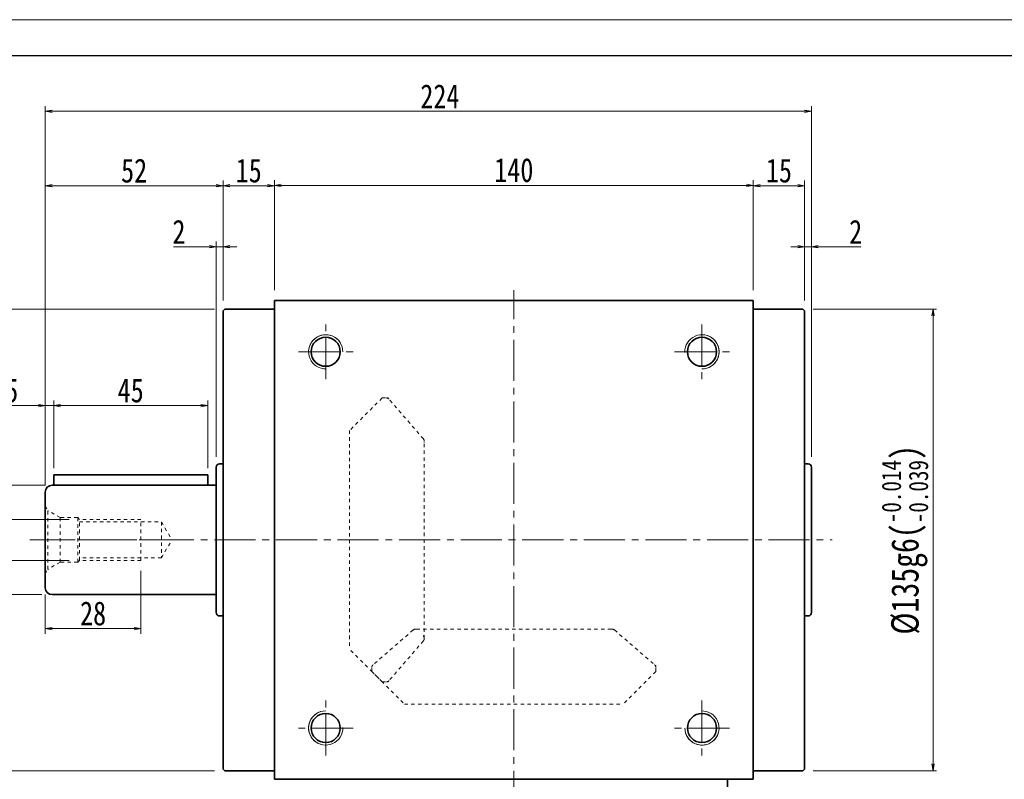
# Model space of a CAD drawing. Header units: millimetres. Extents: x -4 to 910, y 0 to 628.
# Tile 4 of 6: x 144 to 432, y 406 to 628. Entities that reach past the tile are written whole.
import ezdxf

# ---------------------------------------------------------------- set-up
doc = ezdxf.new("R2010")
doc.units = ezdxf.units.MM
doc.linetypes.add('点画线', pattern=[18, 12, -2, 2, -2])
doc.linetypes.add('虚线', pattern=[2, 1, -1])
for name, color, linetype, lineweight in [('TEXT', 4, 'Continuous', 18), ('中心线层', 1, '点画线', 18), ('图框_外框线', 7, 'Continuous', 18), ('尺寸线层', 3, 'Continuous', 18), ('粗实线层', 7, 'Continuous', 35)]:
    doc.layers.add(name, color=color, linetype=linetype, lineweight=lineweight)
doc.styles.add('宋体', font='SimSun.ttf', dxfattribs={"width": 0.8})
doc.dimstyles.new('A水平标注$0', dxfattribs={"dimtxt": 3.5, "dimasz": 2, "dimexe": 1.5, "dimexo": 3, "dimgap": 1.1, "dimtad": 1, "dimtoh": 1, "dimdec": 4, "dimdsep": 46, "dimtxsty": '宋体', "dimblk": 'OPEN', "dimcen": 3, "dimclrd": 3, "dimclre": 3, "dimclrt": 6, "dimadec": 0, "dimazin": 0, "dimtm": 1e-09, "dimtfac": 1, "dimtdec": 4, "dimtix": 1, "dimtmove": 0, "dimatfit": 3, "dimldrblk": 'OPEN', "dimfxl": 0, "dimlwd": 13, "dimlwe": 13, "dimarcsym": 0})
doc.dimstyles.new('D直径标注φ25', dxfattribs={"dimtxt": 3.5, "dimasz": 2, "dimexe": 1, "dimexo": 3, "dimtad": 1, "dimtoh": 1, "dimdec": 1, "dimdsep": 46, "dimtxsty": '宋体', "dimblk": 'OPEN', "dimcen": 3, "dimclrd": 3, "dimclre": 3, "dimclrt": 130, "dimadec": 0, "dimazin": 0, "dimtm": 1e-09, "dimtfac": 1, "dimtdec": 1, "dimtmove": 0, "dimatfit": 0, "dimldrblk": 'OPEN', "dimfxl": 0, "dimlwd": 13, "dimlwe": 13, "dimarcsym": 0})
doc.dimstyles.new('螺孔(M8-7H)', dxfattribs={"dimtxt": 3.5, "dimasz": 2, "dimexe": 1.25, "dimexo": 3, "dimtad": 1, "dimtoh": 1, "dimdec": 4, "dimdsep": 46, "dimtxsty": '宋体', "dimblk": 'OPEN', "dimcen": 3, "dimclrd": 3, "dimclre": 3, "dimclrt": 2, "dimadec": 0, "dimazin": 0, "dimtm": 1e-09, "dimtfac": 1, "dimtdec": 4, "dimtmove": 0, "dimatfit": 3, "dimldrblk": 'OPEN', "dimfxl": 0, "dimlwd": 9, "dimlwe": 9, "dimarcsym": 0})

# ---------------------------------------------------------------- blocks, each defined once
blk = doc.blocks.new('_Open')
at = {"color": 0, "linetype": 'ByBlock', "lineweight": -2}
for p, q in [((-1, 0.17), (0, 0)), ((-1, -0.17), (0, 0)), ((0, 0), (-1, 0))]:
    blk.add_line(p, q, dxfattribs=at)
blk = doc.blocks.new('*D9')
at = {"layer": 'Defpoints', "color": 0, "transparency": 16777216}
for p in [(358.95, 579.82), (218.95, 546.16), (358.95, 546.16)]:
    blk.add_point(p, dxfattribs=at)
at = {"layer": '尺寸线层', "color": 3, "lineweight": 13, "transparency": 16777216}
for p, q in [((218.95, 549.16), (218.95, 581.32)), ((220.95, 579.82), (356.95, 579.82)), ((358.95, 549.16), (358.95, 581.32))]:
    blk.add_line(p, q, dxfattribs=at)
at = {"layer": '尺寸线层', "color": 3, "lineweight": 13, "transparency": 16777216, "xscale": 2, "yscale": 2, "zscale": 2, "rotation": 180}
blk.add_blockref('_Open', (218.95, 579.82), dxfattribs=at)
at = {"layer": '尺寸线层', "color": 3, "lineweight": 13, "transparency": 16777216, "xscale": 2, "yscale": 2, "zscale": 2}
blk.add_blockref('_Open', (358.95, 579.82), dxfattribs=at)
at = {"layer": '尺寸线层', "color": 6, "transparency": 16777216, "insert": (288.95, 584.24), "char_height": 7, "attachment_point": 5, "style": '宋体', "bg_fill": 3, "box_fill_scale": 1.1, "bg_fill_color": 257, "bg_fill_transparency": 0}
blk.add_mtext('140', dxfattribs=at)
blk = doc.blocks.new('*D10')
at = {"layer": 'Defpoints', "color": 0, "transparency": 16777216}
for p in [(203.95, 579.71), (218.95, 546.16), (203.95, 543.16)]:
    blk.add_point(p, dxfattribs=at)
at = {"layer": '尺寸线层', "color": 3, "lineweight": 13, "transparency": 16777216}
for p, q in [((203.95, 546.16), (203.95, 581.21)), ((216.95, 579.71), (205.95, 579.71)), ((218.95, 549.16), (218.95, 581.21))]:
    blk.add_line(p, q, dxfattribs=at)
at = {"layer": '尺寸线层', "color": 3, "lineweight": 13, "transparency": 16777216, "xscale": 2, "yscale": 2, "zscale": 2, "rotation": 180}
blk.add_blockref('_Open', (203.95, 579.71), dxfattribs=at)
at = {"layer": '尺寸线层', "color": 3, "lineweight": 13, "transparency": 16777216, "xscale": 2, "yscale": 2, "zscale": 2}
blk.add_blockref('_Open', (218.95, 579.71), dxfattribs=at)
at = {"layer": '尺寸线层', "color": 6, "transparency": 16777216, "insert": (211.45, 584.11), "char_height": 7, "attachment_point": 5, "style": '宋体', "bg_fill": 3, "box_fill_scale": 1.1, "bg_fill_color": 257, "bg_fill_transparency": 0}
blk.add_mtext('15', dxfattribs=at)
blk = doc.blocks.new('*D11')
at = {"layer": 'Defpoints', "color": 0, "transparency": 16777216}
for p in [(373.95, 579.71), (358.95, 546.16), (373.95, 543.16)]:
    blk.add_point(p, dxfattribs=at)
at = {"layer": '尺寸线层', "color": 3, "lineweight": 13, "transparency": 16777216}
for p, q in [((358.95, 549.16), (358.95, 581.21)), ((360.95, 579.71), (371.95, 579.71)), ((373.95, 546.16), (373.95, 581.21))]:
    blk.add_line(p, q, dxfattribs=at)
at = {"layer": '尺寸线层', "color": 3, "lineweight": 13, "transparency": 16777216, "xscale": 2, "yscale": 2, "zscale": 2, "rotation": 180}
blk.add_blockref('_Open', (358.95, 579.71), dxfattribs=at)
at = {"layer": '尺寸线层', "color": 3, "lineweight": 13, "transparency": 16777216, "xscale": 2, "yscale": 2, "zscale": 2}
blk.add_blockref('_Open', (373.95, 579.71), dxfattribs=at)
at = {"layer": '尺寸线层', "color": 6, "transparency": 16777216, "insert": (366.45, 584.11), "char_height": 7, "attachment_point": 5, "style": '宋体', "bg_fill": 3, "box_fill_scale": 1.1, "bg_fill_color": 257, "bg_fill_transparency": 0}
blk.add_mtext('15', dxfattribs=at)
blk = doc.blocks.new('*D12')
at = {"layer": 'Defpoints', "color": 0, "transparency": 16777216}
for p in [(375.95, 561.87), (373.95, 543.16), (375.95, 497.41)]:
    blk.add_point(p, dxfattribs=at)
at = {"layer": '尺寸线层', "color": 3, "lineweight": 13, "transparency": 16777216}
for p, q in [((371.95, 561.87), (369.95, 561.87)), ((373.95, 546.16), (373.95, 563.37)), ((373.95, 561.87), (375.95, 561.87)), ((375.95, 500.41), (375.95, 563.37)), ((386.34, 561.87), (377.95, 561.87)), ((390.43, 561.87), (386.34, 561.87))]:
    blk.add_line(p, q, dxfattribs=at)
at = {"layer": '尺寸线层', "color": 3, "lineweight": 13, "transparency": 16777216, "xscale": 2, "yscale": 2, "zscale": 2}
blk.add_blockref('_Open', (373.95, 561.87), dxfattribs=at)
at = {"layer": '尺寸线层', "color": 3, "lineweight": 13, "transparency": 16777216, "xscale": 2, "yscale": 2, "zscale": 2, "rotation": 180}
blk.add_blockref('_Open', (375.95, 561.87), dxfattribs=at)
at = {"layer": '尺寸线层', "color": 6, "transparency": 16777216, "insert": (388.88, 566.25), "char_height": 7, "attachment_point": 5, "style": '宋体', "bg_fill": 3, "box_fill_scale": 1.1, "bg_fill_color": 257, "bg_fill_transparency": 0}
blk.add_mtext('2', dxfattribs=at)
blk = doc.blocks.new('*D13')
at = {"layer": 'Defpoints', "color": 0, "transparency": 16777216}
for p in [(201.95, 561.87), (203.95, 543.16), (201.95, 497.41)]:
    blk.add_point(p, dxfattribs=at)
at = {"layer": '尺寸线层', "color": 3, "lineweight": 13, "transparency": 16777216}
for p, q in [((189.49, 561.87), (193.59, 561.87)), ((193.59, 561.87), (199.95, 561.87)), ((201.95, 500.41), (201.95, 563.37)), ((203.95, 561.87), (201.95, 561.87)), ((203.95, 546.16), (203.95, 563.37)), ((205.95, 561.87), (207.95, 561.87))]:
    blk.add_line(p, q, dxfattribs=at)
at = {"layer": '尺寸线层', "color": 3, "lineweight": 13, "transparency": 16777216, "xscale": 2, "yscale": 2, "zscale": 2}
blk.add_blockref('_Open', (201.95, 561.87), dxfattribs=at)
at = {"layer": '尺寸线层', "color": 3, "lineweight": 13, "transparency": 16777216, "xscale": 2, "yscale": 2, "zscale": 2, "rotation": 180}
blk.add_blockref('_Open', (203.95, 561.87), dxfattribs=at)
at = {"layer": '尺寸线层', "color": 6, "transparency": 16777216, "insert": (191.04, 566.25), "char_height": 7, "attachment_point": 5, "style": '宋体', "bg_fill": 3, "box_fill_scale": 1.1, "bg_fill_color": 257, "bg_fill_transparency": 0}
blk.add_mtext('2', dxfattribs=at)
blk = doc.blocks.new('*D14')
at = {"layer": 'Defpoints', "color": 0, "transparency": 16777216}
for p in [(151.95, 601.47), (375.95, 497.41), (151.95, 489.16)]:
    blk.add_point(p, dxfattribs=at)
at = {"layer": '尺寸线层', "color": 3, "lineweight": 13, "transparency": 16777216}
for p, q in [((151.95, 492.16), (151.95, 602.97)), ((375.95, 500.41), (375.95, 602.97)), ((373.95, 601.47), (153.95, 601.47))]:
    blk.add_line(p, q, dxfattribs=at)
at = {"layer": '尺寸线层', "color": 3, "lineweight": 13, "transparency": 16777216, "xscale": 2, "yscale": 2, "zscale": 2, "rotation": 180}
blk.add_blockref('_Open', (151.95, 601.47), dxfattribs=at)
at = {"layer": '尺寸线层', "color": 3, "lineweight": 13, "transparency": 16777216, "xscale": 2, "yscale": 2, "zscale": 2}
blk.add_blockref('_Open', (375.95, 601.47), dxfattribs=at)
at = {"layer": '尺寸线层', "color": 6, "transparency": 16777216, "insert": (267.33, 605.85), "char_height": 7, "attachment_point": 5, "style": '宋体', "bg_fill": 3, "box_fill_scale": 1.1, "bg_fill_color": 257, "bg_fill_transparency": 0}
blk.add_mtext('224', dxfattribs=at)
blk = doc.blocks.new('*D15')
at = {"layer": 'Defpoints', "color": 0, "transparency": 16777216}
for p in [(154.45, 515.44), (154.45, 495.16), (151.95, 490.16)]:
    blk.add_point(p, dxfattribs=at)
at = {"layer": '尺寸线层', "color": 3, "lineweight": 13, "transparency": 16777216}
for p, q in [((132.8, 515.44), (144.91, 515.44)), ((144.91, 515.44), (149.95, 515.44)), ((151.95, 493.16), (151.95, 516.94)), ((151.95, 515.44), (154.45, 515.44)), ((154.45, 498.16), (154.45, 516.94)), ((156.45, 515.44), (158.45, 515.44))]:
    blk.add_line(p, q, dxfattribs=at)
at = {"layer": '尺寸线层', "color": 3, "lineweight": 13, "transparency": 16777216, "xscale": 2, "yscale": 2, "zscale": 2}
for p, rotation in [((151.95, 515.44), 359.9999999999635), ((154.45, 515.44), 179.9999999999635)]:
    blk.add_blockref('_Open', p, dxfattribs=dict(at, rotation=rotation))
at = {"layer": '尺寸线层', "color": 6, "transparency": 16777216, "insert": (138.36, 519.82), "char_height": 7, "attachment_point": 5, "style": '宋体', "bg_fill": 3, "box_fill_scale": 1.1, "bg_fill_color": 257, "bg_fill_transparency": 0}
blk.add_mtext('2.5', dxfattribs=at)
blk = doc.blocks.new('*D16')
at = {"layer": 'Defpoints', "color": 0, "transparency": 16777216}
for p in [(199.45, 515.44), (154.45, 494.16), (199.45, 494.16)]:
    blk.add_point(p, dxfattribs=at)
at = {"layer": '尺寸线层', "color": 3, "lineweight": 13, "transparency": 16777216}
for p, q in [((154.45, 497.16), (154.45, 516.94)), ((156.45, 515.44), (197.45, 515.44)), ((199.45, 497.16), (199.45, 516.94))]:
    blk.add_line(p, q, dxfattribs=at)
at = {"layer": '尺寸线层', "color": 3, "lineweight": 13, "transparency": 16777216, "xscale": 2, "yscale": 2, "zscale": 2}
for p, rotation in [((154.45, 515.44), 179.9999999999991), ((199.45, 515.44), 359.9999999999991)]:
    blk.add_blockref('_Open', p, dxfattribs=dict(at, rotation=rotation))
at = {"layer": '尺寸线层', "color": 6, "transparency": 16777216, "insert": (176.95, 519.82), "char_height": 7, "attachment_point": 5, "style": '宋体', "bg_fill": 3, "box_fill_scale": 1.1, "bg_fill_color": 257, "bg_fill_transparency": 0}
blk.add_mtext('45', dxfattribs=at)
blk = doc.blocks.new('*D17')
at = {"layer": 'Defpoints', "color": 0, "transparency": 16777216}
for p in [(155.03, 492.16), (126.15, 460.16), (153.95, 460.16)]:
    blk.add_point(p, dxfattribs=at)
at = {"layer": '尺寸线层', "color": 3, "lineweight": 13, "transparency": 16777216}
for p, q in [((152.03, 492.16), (125.15, 492.16)), ((126.15, 490.16), (126.15, 462.16)), ((150.95, 460.16), (125.15, 460.16))]:
    blk.add_line(p, q, dxfattribs=at)
at = {"layer": '尺寸线层', "color": 3, "lineweight": 13, "transparency": 16777216, "xscale": 2, "yscale": 2, "zscale": 2}
for p, rotation in [((126.15, 492.16), 90), ((126.15, 460.16), 270)]:
    blk.add_blockref('_Open', p, dxfattribs=dict(at, rotation=rotation))
at = {"layer": '尺寸线层', "color": 130, "transparency": 16777216, "insert": (118.17, 476.16), "char_height": 8, "attachment_point": 5, "rotation": 90, "style": '宋体'}
blk.add_mtext('{\\A1;\\A1;%%C32h6({\\H0.707107x;\\S 0^ -0.016;})}', dxfattribs=at)
blk = doc.blocks.new('*D18')
at = {"layer": 'Defpoints', "color": 0, "transparency": 16777216}
for p in [(161.95, 482.16), (138.17, 470.16), (161.95, 470.16)]:
    blk.add_point(p, dxfattribs=at)
at = {"layer": '尺寸线层', "color": 3, "lineweight": 9, "transparency": 16777216}
for p, q in [((158.95, 482.16), (136.92, 482.16)), ((138.17, 480.16), (138.17, 472.16)), ((158.95, 470.16), (136.92, 470.16))]:
    blk.add_line(p, q, dxfattribs=at)
at = {"layer": '尺寸线层', "color": 3, "lineweight": 9, "transparency": 16777216, "xscale": 2, "yscale": 2, "zscale": 2}
for p, rotation in [((138.17, 482.16), 90), ((138.17, 470.16), 270)]:
    blk.add_blockref('_Open', p, dxfattribs=dict(at, rotation=rotation))
at = {"layer": '尺寸线层', "color": 2, "transparency": 16777216, "insert": (133.28, 476.16), "char_height": 8, "attachment_point": 5, "rotation": 90, "style": '宋体', "bg_fill": 3, "box_fill_scale": 1.1, "bg_fill_color": 257, "bg_fill_transparency": 0}
blk.add_mtext('M12-7H', dxfattribs=at)
blk = doc.blocks.new('*D19')
at = {"layer": 'Defpoints', "color": 0, "transparency": 16777216}
for p in [(204.45, 543.66), (102.99, 408.66), (204.45, 408.66)]:
    blk.add_point(p, dxfattribs=at)
at = {"layer": '尺寸线层', "color": 3, "lineweight": 13, "transparency": 16777216}
for p, q in [((201.45, 543.66), (101.99, 543.66)), ((102.99, 541.66), (102.99, 410.66)), ((201.45, 408.66), (101.99, 408.66))]:
    blk.add_line(p, q, dxfattribs=at)
at = {"layer": '尺寸线层', "color": 3, "lineweight": 13, "transparency": 16777216, "xscale": 2, "yscale": 2, "zscale": 2}
for p, rotation in [((102.99, 543.66), 90), ((102.99, 408.66), 270)]:
    blk.add_blockref('_Open', p, dxfattribs=dict(at, rotation=rotation))
at = {"layer": '尺寸线层', "color": 130, "transparency": 16777216, "insert": (94.76, 476.16), "char_height": 8, "attachment_point": 5, "rotation": 90, "style": '宋体'}
blk.add_mtext('{\\A1;\\A1;%%C135g6({\\H0.707107x;\\S-0.014^ -0.039;})}', dxfattribs=at)
blk = doc.blocks.new('*D20')
at = {"layer": 'Defpoints', "color": 0, "transparency": 16777216}
for p in [(179.95, 470.16), (151.95, 463.16), (179.95, 450.21)]:
    blk.add_point(p, dxfattribs=at)
at = {"layer": '尺寸线层', "color": 3, "lineweight": 13, "transparency": 16777216}
for p, q in [((179.95, 467.16), (179.95, 448.71)), ((151.95, 460.16), (151.95, 448.71)), ((153.95, 450.21), (177.95, 450.21))]:
    blk.add_line(p, q, dxfattribs=at)
at = {"layer": '尺寸线层', "color": 3, "lineweight": 13, "transparency": 16777216, "xscale": 2, "yscale": 2, "zscale": 2, "rotation": 180}
blk.add_blockref('_Open', (151.95, 450.21), dxfattribs=at)
at = {"layer": '尺寸线层', "color": 3, "lineweight": 13, "transparency": 16777216, "xscale": 2, "yscale": 2, "zscale": 2}
blk.add_blockref('_Open', (179.95, 450.21), dxfattribs=at)
at = {"layer": '尺寸线层', "color": 6, "transparency": 16777216, "insert": (165.95, 454.63), "char_height": 7, "attachment_point": 5, "style": '宋体', "bg_fill": 3, "box_fill_scale": 1.1, "bg_fill_color": 257, "bg_fill_transparency": 0}
blk.add_mtext('28', dxfattribs=at)
blk = doc.blocks.new('*D21')
at = {"layer": 'Defpoints', "color": 0, "transparency": 16777216}
for p in [(373.45, 543.66), (373.45, 408.66), (411.5, 408.66)]:
    blk.add_point(p, dxfattribs=at)
at = {"layer": '尺寸线层', "color": 3, "lineweight": 13, "transparency": 16777216}
for p, q in [((376.45, 543.66), (412.5, 543.66)), ((411.5, 541.66), (411.5, 410.66)), ((376.45, 408.66), (412.5, 408.66))]:
    blk.add_line(p, q, dxfattribs=at)
at = {"layer": '尺寸线层', "color": 3, "lineweight": 13, "transparency": 16777216, "xscale": 2, "yscale": 2, "zscale": 2}
for p, rotation in [((411.5, 543.66), 90), ((411.5, 408.66), 270)]:
    blk.add_blockref('_Open', p, dxfattribs=dict(at, rotation=rotation))
at = {"layer": '尺寸线层', "color": 130, "transparency": 16777216, "insert": (403.27, 476.16), "char_height": 8, "attachment_point": 5, "rotation": 90, "style": '宋体'}
blk.add_mtext('{\\A1;\\A1;%%C135g6({\\H0.707107x;\\S-0.014^ -0.039;})}', dxfattribs=at)
blk = doc.blocks.new('M12螺纹中心孔_2_2')
at = {"layer": '中心线层', "linetype": '点画线', "lineweight": 18}
blk.add_line((40.79, 0), (-3.25, 0), dxfattribs=at)
at = {"layer": '粗实线层', "color": 6, "linetype": '虚线', "lineweight": 18}
for p, q in [((0, -9.9), (0, 9.9)), ((0, 9.9), (0.74, 8.61)), ((4.4, 6.5), (0.74, 8.61)), ((0.74, -8.61), (0.74, 8.61)), ((9.5, 6.5), (4.4, 6.5)), ((4.4, -6.5), (4.4, 6.5)), ((10, 6), (9.5, 6.5)), ((9.5, -6.5), (9.5, 6.5)), ((28, 6), (10, 6)), ((10, -6), (10, 6)), ((28, -6), (28, 6)), ((10, 5.25), (34, 5.25)), ((34, 5.25), (34, -5.25)), ((34, 5.25), (37.03, 0)), ((34, -5.25), (37.03, 0)), ((34, -5.25), (10, -5.25)), ((0, -9.9), (0.74, -8.61)), ((4.4, -6.5), (0.74, -8.61)), ((9.5, -6.5), (4.4, -6.5)), ((10, -6), (9.5, -6.5)), ((28, -6), (10, -6))]:
    blk.add_line(p, q, dxfattribs=at)
blk = doc.blocks.new('*D30')
at = {"layer": 'Defpoints', "color": 0, "transparency": 16777216}
for p in [(151.95, 579.71), (203.95, 543.16), (151.95, 490.16)]:
    blk.add_point(p, dxfattribs=at)
at = {"layer": '尺寸线层', "color": 3, "lineweight": 13, "transparency": 16777216}
for p, q in [((151.95, 493.16), (151.95, 581.21)), ((201.95, 579.71), (153.95, 579.71)), ((203.95, 546.16), (203.95, 581.21))]:
    blk.add_line(p, q, dxfattribs=at)
at = {"layer": '尺寸线层', "color": 3, "lineweight": 13, "transparency": 16777216, "xscale": 2, "yscale": 2, "zscale": 2, "rotation": 180}
blk.add_blockref('_Open', (151.95, 579.71), dxfattribs=at)
at = {"layer": '尺寸线层', "color": 3, "lineweight": 13, "transparency": 16777216, "xscale": 2, "yscale": 2, "zscale": 2}
blk.add_blockref('_Open', (203.95, 579.71), dxfattribs=at)
at = {"layer": '尺寸线层', "color": 6, "transparency": 16777216, "insert": (177.95, 584.09), "char_height": 7, "attachment_point": 5, "style": '宋体', "bg_fill": 3, "box_fill_scale": 1.1, "bg_fill_color": 257, "bg_fill_transparency": 0}
blk.add_mtext('52', dxfattribs=at)

msp = doc.modelspace()

# ---------------------------------------------------------------- linework, layer by layer
at = {"color": 6, "linetype": '虚线', "lineweight": 18}
for p, q in [((250.45557, 517.65998), (240.95557, 508.15998)), ((250.45557, 517.65998), (251.68712, 517.65998)), ((262.52512, 505.669), (252.44315, 517.31451)), ((240.95557, 508.15998), (240.95557, 444.15998)), ((262.75057, 505.03585), (262.75057, 504.9142)), ((259.53568, 449.81602), (247.79604, 439.65256)), ((260.1464, 450.05998), (260.47532, 450.05998)), ((317.75475, 450.05998), (317.42583, 450.05998)), ((318.36547, 449.81602), (330.1051, 439.65256)), ((262.52512, 446.65096), (252.44315, 435.00545)), ((262.75057, 447.25647), (262.75057, 447.40577)), ((250.45557, 434.65998), (240.95557, 444.15998)), ((247.45057, 437.66498), (247.45057, 438.89653)), ((247.45057, 437.66498), (256.95057, 428.16498)), ((330.45057, 437.66498), (320.95057, 428.16498)), ((330.45057, 437.66498), (330.45057, 438.89653)), ((250.45557, 434.65998), (251.68712, 434.65998)), ((256.95057, 428.16498), (320.95057, 428.16498))]:
    msp.add_line(p, q, dxfattribs=at)
for centre, start, end in [((251.68712, 516.65998), 40.884, 90), ((261.75057, 505.03585), 0, 40.884), ((260.19021, 449.05998), 90, 130.884), ((317.71094, 449.05998), 49.116, 90), ((261.75057, 447.40577), 0, 45), ((261.75057, 447.28411), 319.116, 360), ((248.45057, 438.89653), 130.884, 180), ((329.45057, 438.89653), 0, 49.116), ((251.68712, 435.65998), 270, 319.116)]:
    msp.add_arc(centre, 1, start, end, dxfattribs=at)
at = {"color": 7, "linetype": 'Continuous', "lineweight": 0}
for centre, start, end in [((233.95057, 421.15998), 90, 285), ((343.95057, 421.15998), 180, 15)]:
    msp.add_arc(centre, 5, start, end, dxfattribs=at)
at = {"layer": 'TEXT', "color": 6, "linetype": '虚线', "lineweight": 18}
for p, q in [((252.05431, 517.65998), (252.14407, 517.65998)), ((252.22295, 517.56886), (252.14407, 517.65998)), ((262.75057, 504.63845), (262.75057, 504.49998)), ((260.80543, 450.05998), (260.899, 450.05998)), ((317.09572, 450.05998), (317.00215, 450.05998)), ((330.38356, 439.41149), (330.45057, 439.35348)), ((330.45057, 439.27014), (330.45057, 439.35348)), ((252.05431, 434.65998), (252.14407, 434.65998)), ((252.22295, 434.7511), (252.14407, 434.65998))]:
    msp.add_line(p, q, dxfattribs=at)
at = {"layer": '中心线层'}
for p, q in [((288.95057, 396.65998), (288.95057, 549.15998)), ((147.41945, 476.15998), (382.05274, 476.15998)), ((233.95057, 413.15998), (233.95057, 429.15998)), ((343.95057, 429.15998), (343.95057, 413.15998)), ((241.95057, 421.15998), (225.95057, 421.15998)), ((351.95057, 421.15998), (335.95057, 421.15998))]:
    msp.add_line(p, q, dxfattribs=at)
at = {"layer": '粗实线层'}
for p, q in [((218.95057, 406.15998), (218.95057, 546.15998)), ((218.95057, 546.15998), (358.95057, 546.15998)), ((358.95057, 406.15998), (358.95057, 546.15998)), ((204.45057, 543.65998), (203.95057, 543.15998)), ((203.95057, 543.15998), (203.95057, 409.15998)), ((218.95057, 543.65998), (204.45057, 543.65998)), ((358.95057, 543.65998), (373.45057, 543.65998)), ((373.45057, 543.65998), (373.95057, 543.15998)), ((373.95057, 543.15998), (373.95057, 409.15998)), ((203.95057, 498.40998), (202.95057, 498.40998)), ((201.95057, 497.40998), (201.95057, 454.90998)), ((203.95057, 453.90998), (202.95057, 453.90998)), ((373.95057, 453.90998), (374.95057, 453.90998)), ((204.45057, 408.65998), (203.95057, 409.15998)), ((373.45057, 408.65998), (373.95057, 409.15998)), ((218.95057, 408.65998), (204.45057, 408.65998)), ((351.45057, 396.65998), (351.45057, 406.15998)), ((358.95057, 408.65998), (373.45057, 408.65998))]:
    msp.add_line(p, q, dxfattribs=at)
at = {"layer": '粗实线层', "color": 6, "linetype": '虚线', "lineweight": 18}
for p, q in [((262.75057, 447.28411), (262.75057, 504.9142)), ((260.45377, 450.05998), (317.59029, 450.05998))]:
    msp.add_line(p, q, dxfattribs=at)
at = {"layer": '粗实线层'}
msp.add_lwpolyline([(358.95057, 406.15998), (218.95057, 406.15998)], dxfattribs=at)
for centre in [(233.95057, 421.15998), (343.95057, 421.15998)]:
    msp.add_circle(centre, 4.25, dxfattribs=at)
for centre, start, end in [((202.95057, 497.40998), 90, 180), ((202.95057, 454.90998), 180, 270), ((374.95057, 454.90998), 270, 0)]:
    msp.add_arc(centre, 1, start, end, dxfattribs=at)
at = {"layer": '粗实线层', "lineweight": 18}
for centre, start, end in [((233.95057, 421.15998), 90, 1.9231652), ((343.95057, 421.15998), 180, 91.9231652)]:
    msp.add_arc(centre, 5, start, end, dxfattribs=at)

# ---------------------------------------------------------------- next in the draw order: dimensions: what is measured, and where the dimension line sits
at = {"layer": '尺寸线层'}
dim = msp.add_linear_dim(base=(358.95057, 579.81702), p1=(218.95057, 546.15998), p2=(358.95057, 546.15998), dimstyle='A水平标注$0', override={"dimtxt": 7, "dimgap": 1, "dimblk": 'Open', "dimtfill": 1, "dimtfillclr": 256}, dxfattribs=at)
dim.commit()
dim.dimension.update_dxf_attribs({"geometry": '*D9', "text_midpoint": (288.95057, 579.81702), "dimtype": 160})

# ---------------------------------------------------------------- next in the draw order: dimensions: what is measured, and where the dimension line sits
for base, p1, p2, picture, middle in [((203.95057, 579.70533), (218.95057, 546.15998), (203.95057, 543.15998), '*D10', (211.45057, 579.70533)), ((373.95057, 579.70533), (358.95057, 546.15998), (373.95057, 543.15998), '*D11', (366.45057, 579.70533))]:
    dim = msp.add_linear_dim(base=base, p1=p1, p2=p2, dimstyle='A水平标注$0', override={"dimtxt": 7, "dimgap": 1, "dimblk": 'Open', "dimtfill": 1, "dimtfillclr": 256}, dxfattribs=at)
    dim.commit()
    dim.dimension.update_dxf_attribs({"geometry": picture, "text_midpoint": middle, "dimtype": 160})

# ---------------------------------------------------------------- next in the draw order: dimensions: what is measured, and where the dimension line sits
for base, p1, p2, picture, middle in [((201.95057, 561.86883), (203.95057, 543.15998), (201.95057, 497.40998), '*D13', (191.04281, 561.86883)), ((375.95057, 561.86883), (373.95057, 543.15998), (375.95057, 497.40998), '*D12', (388.88462, 561.86883))]:
    dim = msp.add_linear_dim(base=base, p1=p1, p2=p2, dimstyle='A水平标注$0', override={"dimtxt": 7, "dimgap": 1, "dimblk": 'Open', "dimtfill": 1, "dimtfillclr": 256}, dxfattribs=at)
    dim.commit()
    dim.dimension.update_dxf_attribs({"geometry": picture, "text_midpoint": middle, "dimtype": 160})

# ---------------------------------------------------------------- next in the draw order: dimensions: what is measured, and where the dimension line sits
dim = msp.add_linear_dim(base=(151.95057, 601.46866), p1=(375.95057, 497.40998), p2=(151.95057, 489.15998), dimstyle='A水平标注$0', override={"dimtxt": 7, "dimgap": 1, "dimblk": 'Open', "dimtfill": 1, "dimtfillclr": 256}, dxfattribs=at)
dim.commit()
dim.dimension.update_dxf_attribs({"geometry": '*D14', "text_midpoint": (267.32712, 601.46866), "dimtype": 160})

# ---------------------------------------------------------------- next in the draw order: linework, layer by layer
at = {"color": 7, "linetype": 'Continuous', "lineweight": 0}
for centre, start, end in [((233.95057, 531.15998), 0, 195), ((343.95057, 531.15998), 270, 105)]:
    msp.add_arc(centre, 5, start, end, dxfattribs=at)
at = {"layer": '中心线层'}
for p, q in [((233.95057, 523.15998), (233.95057, 539.15998)), ((343.95057, 539.15998), (343.95057, 523.15998)), ((225.95057, 531.15998), (241.95057, 531.15998)), ((335.95057, 531.15998), (351.95057, 531.15998))]:
    msp.add_line(p, q, dxfattribs=at)
at = {"layer": '粗实线层'}
for p, q in [((373.95057, 498.40998), (374.95057, 498.40998)), ((201.95057, 497.40998), (201.95057, 454.90998)), ((375.95057, 497.40998), (375.95057, 454.90998)), ((375.95057, 497.40998), (375.95057, 454.90998))]:
    msp.add_line(p, q, dxfattribs=at)
for centre in [(233.95057, 531.15998), (343.95057, 531.15998)]:
    msp.add_circle(centre, 4.25, dxfattribs=at)
at = {"layer": '粗实线层', "lineweight": 18}
for centre, start, end in [((233.95057, 531.15998), 0, 271.9231652), ((343.95057, 531.15998), 270, 181.9231652)]:
    msp.add_arc(centre, 5, start, end, dxfattribs=at)
at = {"layer": '粗实线层'}
msp.add_arc((374.95057, 497.40998), 1, 360, 90, dxfattribs=at)

# ---------------------------------------------------------------- next in the draw order: dimensions: what is measured, and where the dimension line sits
at = {"layer": '尺寸线层'}
dim = msp.add_linear_dim(base=(411.50423, 408.65998), p1=(373.45057, 543.65998), p2=(373.45057, 408.65998), angle=270, text='{\\A1;\\A1;%%C135g6({\\H0.707107x;\\S-0.014^ -0.039;})}', dimstyle='D直径标注φ25', override={"dimtxt": 8, "dimgap": 1, "dimpost": 'φ<>', "dimtp": -0.014, "dimtm": 0.039, "dimtdec": 3, "dimtfill": 0, "dimtzin": 8}, dxfattribs=at)
dim.commit()
dim.dimension.update_dxf_attribs({"geometry": '*D21', "text_midpoint": (411.50423, 476.15998), "dimtype": 160})
dim = msp.add_linear_dim(base=(154.45057, 515.43783), p1=(151.95057, 490.15998), p2=(154.45057, 495.15998), dimstyle='A水平标注$0', override={"dimtxt": 7, "dimgap": 1, "dimblk": 'Open', "dimtfill": 1, "dimtfillclr": 256}, dxfattribs=at)
dim.commit()
dim.dimension.update_dxf_attribs({"geometry": '*D15', "text_midpoint": (138.35795, 515.43783), "dimtype": 160})

# ---------------------------------------------------------------- next in the draw order: dimensions: what is measured, and where the dimension line sits
dim = msp.add_linear_dim(base=(199.45057, 515.43783), p1=(154.45057, 494.15998), p2=(199.45057, 494.15998), dimstyle='A水平标注$0', override={"dimtxt": 7, "dimgap": 1, "dimblk": 'Open', "dimtfill": 1, "dimtfillclr": 256}, dxfattribs=at)
dim.commit()
dim.dimension.update_dxf_attribs({"geometry": '*D16', "text_midpoint": (176.95057, 515.43783), "dimtype": 160})

# ---------------------------------------------------------------- next in the draw order: linework, layer by layer
at = {"layer": '粗实线层'}
msp.add_line((199.45057, 495.15998), (199.45057, 492.15998), dxfattribs=at)

# ---------------------------------------------------------------- next in the draw order: dimensions: what is measured, and where the dimension line sits
at = {"layer": '尺寸线层'}
dim = msp.add_linear_dim(base=(126.15164, 460.15998), p1=(155.02698, 492.15998), p2=(153.95222, 460.15998), angle=270, text='{\\A1;\\A1;%%C32h6({\\H0.707107x;\\S 0^ -0.016;})}', dimstyle='D直径标注φ25', override={"dimtxt": 8, "dimgap": 1, "dimpost": 'φ<>', "dimtp": 0, "dimtm": 0.016, "dimtdec": 3, "dimtfill": 0, "dimtzin": 8}, dxfattribs=at)
dim.commit()
dim.dimension.update_dxf_attribs({"geometry": '*D17', "text_midpoint": (126.15164, 476.15998), "dimtype": 160})

# ---------------------------------------------------------------- next in the draw order: dimensions: what is measured, and where the dimension line sits
dim = msp.add_linear_dim(base=(138.16896, 470.15998), p1=(161.95057, 482.15998), p2=(161.95057, 470.15998), angle=270, dimstyle='螺孔(M8-7H)', override={"dimtxt": 8, "dimgap": 1, "dimpost": 'M<>-7H'}, dxfattribs=at)
dim.commit()
dim.dimension.update_dxf_attribs({"geometry": '*D18', "text_midpoint": (138.16896, 476.15998), "dimtype": 160})

# ---------------------------------------------------------------- next in the draw order: linework, layer by layer
at = {"layer": '粗实线层'}
for p, q in [((154.45057, 495.15998), (154.45057, 492.15998)), ((154.45057, 495.15998), (199.45057, 495.15998)), ((153.95057, 492.15998), (201.95057, 492.15998))]:
    msp.add_line(p, q, dxfattribs=at)
msp.add_arc((153.95057, 490.15998), 2, 90, 180, dxfattribs=at)

# ---------------------------------------------------------------- next in the draw order: dimensions: what is measured, and where the dimension line sits
at = {"layer": '尺寸线层'}
dim = msp.add_linear_dim(base=(102.99199, 408.65998), p1=(204.45057, 543.65998), p2=(204.45057, 408.65998), angle=270, text='{\\A1;\\A1;%%C135g6({\\H0.707107x;\\S-0.014^ -0.039;})}', dimstyle='D直径标注φ25', override={"dimtxt": 8, "dimgap": 1, "dimpost": 'φ<>', "dimtp": -0.014, "dimtm": 0.039, "dimtdec": 3, "dimtfill": 0, "dimtzin": 8}, dxfattribs=at)
dim.commit()
dim.dimension.update_dxf_attribs({"geometry": '*D19', "text_midpoint": (102.99199, 476.15998), "dimtype": 160})

# ---------------------------------------------------------------- next in the draw order: dimensions: what is measured, and where the dimension line sits
dim = msp.add_linear_dim(base=(179.95057, 450.2121), p1=(151.95057, 463.15998), p2=(179.95057, 470.15998), dimstyle='A水平标注$0', override={"dimtxt": 7, "dimgap": 1, "dimblk": 'Open', "dimtfill": 1, "dimtfillclr": 256}, dxfattribs=at)
dim.commit()
dim.dimension.update_dxf_attribs({"geometry": '*D20', "text_midpoint": (165.95057, 450.2121), "dimtype": 160})

# ---------------------------------------------------------------- next in the draw order: linework, layer by layer
at = {"layer": '粗实线层'}
for p, q in [((151.95057, 490.15998), (151.95057, 462.15998)), ((153.95057, 460.15998), (201.95057, 460.15998))]:
    msp.add_line(p, q, dxfattribs=at)
msp.add_arc((153.95057, 462.15998), 2, 180, 270, dxfattribs=at)

# ---------------------------------------------------------------- next in the draw order: block references
msp.add_blockref('M12螺纹中心孔_2_2', (151.95057, 476.15998), dxfattribs=at)

# ---------------------------------------------------------------- next in the draw order: dimensions: what is measured, and where the dimension line sits
at = {"layer": '尺寸线层'}
dim = msp.add_linear_dim(base=(151.95057, 579.70533), p1=(203.95057, 543.15998), p2=(151.95057, 490.15998), dimstyle='A水平标注$0', override={"dimtxt": 7, "dimgap": 1, "dimblk": 'Open', "dimtfill": 1, "dimtfillclr": 256}, dxfattribs=at)
dim.commit()
dim.dimension.update_dxf_attribs({"geometry": '*D30', "text_midpoint": (177.95057, 579.70533), "dimtype": 160})

# ---------------------------------------------------------------- next in the draw order: linework, layer by layer
at = {"layer": '图框_外框线', "color": 3}
msp.add_lwpolyline([(0, 0), (888.4368, 0), (888.4368, 628.25174), (0, 628.25174)], close=True, dxfattribs=at)
at = {"layer": '图框_外框线', "color": 3, "lineweight": 25}
msp.add_lwpolyline([(52.88314, 10.57663), (877.86017, 10.57663), (877.86017, 617.67511), (52.88314, 617.67511)], close=True, dxfattribs=at)

doc.saveas('drawing.dxf')
